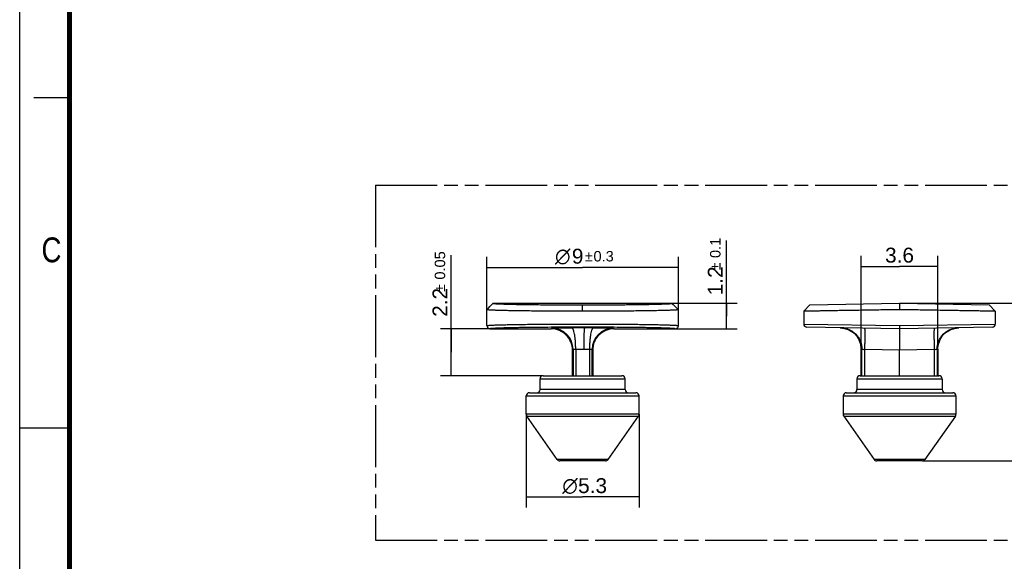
# Model space of a CAD drawing. Header units: millimetres. Extents: x 0 to 210, y 0 to 297.
# Tile 2 of 4: x 0 to 139, y 130 to 206. Entities that reach past the tile are written whole.
import ezdxf
from ezdxf.enums import TextEntityAlignment as Align

# ---------------------------------------------------------------- set-up
doc = ezdxf.new("R2010")
doc.units = ezdxf.units.MM
doc.header["$LTSCALE"] = 19.36
doc.linetypes.add('PHANTOM', pattern=[0.8, 0.45, -0.05, 0.1, -0.05, 0.1, -0.05])
doc.layers.get('0').update_dxf_attribs({"linetype": 'CONTINUOUS'})
doc.layers.add('DEFAULT_3', color=7, linetype='PHANTOM')
doc.layers.add('Z_DIM_2D', color=7, linetype='CONTINUOUS')
doc.styles.add('TEXTSTYLE_2', font='txt', dxfattribs={"width": 0.75})
doc.styles.add('TEXTSTYLE_3', font='helveticaneueltw1g-ltcn.otf')
doc.styles.add('TEXTSTYLE_4', font='gdt', dxfattribs={"width": 0.7})
doc.dimstyles.new('DIMSTYLE_1', dxfattribs={"dimtxt": 2.1, "dimasz": 3.5, "dimexe": 1.5, "dimexo": 0, "dimgap": 0.525, "dimtad": 1, "dimdec": 3, "dimlfac": 0.333333, "dimdsep": 46, "dimtxsty": 'TEXTSTYLE_3', "dimcen": 0.09, "dimclrt": 5, "dimadec": 0, "dimazin": 0, "dimtol": 1, "dimtp": 0.3, "dimtm": 0.3, "dimtfac": 1, "dimtdec": 3, "dimtofl": 0, "dimtmove": 0, "dimatfit": 3, "dimfxl": 0, "dimtolj": 1, "dimarcsym": 0})
doc.dimstyles.new('DIMSTYLE_2', dxfattribs={"dimtxt": 2.1, "dimasz": 3.5, "dimexe": 1.5, "dimexo": 0, "dimgap": 0.525, "dimtad": 1, "dimdec": 3, "dimlfac": 0.333333, "dimdsep": 46, "dimtxsty": 'TEXTSTYLE_3', "dimcen": 0.09, "dimclrt": 5, "dimadec": 0, "dimazin": 0, "dimtol": 1, "dimtp": 0.05, "dimtm": 0.05, "dimtfac": 1, "dimtdec": 3, "dimtofl": 0, "dimtmove": 0, "dimatfit": 3, "dimfxl": 0, "dimtolj": 1, "dimarcsym": 0})
doc.dimstyles.new('DIMSTYLE_3', dxfattribs={"dimtxt": 2.1, "dimasz": 3.5, "dimexe": 1.5, "dimexo": 0, "dimgap": 0.525, "dimtad": 1, "dimdec": 3, "dimlfac": 0.333333, "dimdsep": 46, "dimtxsty": 'TEXTSTYLE_3', "dimcen": 0.09, "dimclrt": 5, "dimadec": 0, "dimazin": 0, "dimtol": 1, "dimtp": 0.1, "dimtm": 0.1, "dimtfac": 1, "dimtdec": 3, "dimtofl": 0, "dimtmove": 0, "dimatfit": 3, "dimfxl": 0, "dimtolj": 1, "dimarcsym": 0})
doc.dimstyles.new('DIMSTYLE_4', dxfattribs={"dimtxt": 2.1, "dimasz": 3.5, "dimexe": 1.5, "dimexo": 0, "dimgap": 0.525, "dimtad": 1, "dimdec": 3, "dimlfac": 0.333333, "dimdsep": 46, "dimtxsty": 'TEXTSTYLE_3', "dimcen": 0.09, "dimclrt": 5, "dimadec": 0, "dimazin": 0, "dimtp": 0.1, "dimtm": 0.1, "dimtfac": 1, "dimtdec": 3, "dimtofl": 0, "dimtmove": 0, "dimatfit": 3, "dimfxl": 0, "dimtolj": 1, "dimarcsym": 0})
doc.dimstyles.new('DIMSTYLE_5', dxfattribs={"dimtxt": 2.1, "dimasz": 3.5, "dimexe": 1.5, "dimexo": 0, "dimgap": 0.525, "dimtad": 1, "dimdec": 3, "dimlfac": 0.333333, "dimdsep": 46, "dimtxsty": 'TEXTSTYLE_3', "dimcen": 0.09, "dimclrt": 5, "dimadec": 0, "dimazin": 0, "dimtp": 0.2, "dimtm": 0.2, "dimtfac": 1, "dimtdec": 3, "dimtofl": 0, "dimtmove": 0, "dimatfit": 3, "dimfxl": 0, "dimtolj": 1, "dimarcsym": 0})

# ---------------------------------------------------------------- blocks, each defined once
blk = doc.blocks.new('*D1')
at = {"layer": 'Z_DIM_2D', "color": 2, "linetype": 'Continuous'}
for p, q in [((65.82, 165.16), (65.82, 172.61)), ((92.82, 165.16), (92.82, 172.61)), ((65.82, 171.11), (79.32, 171.11)), ((92.82, 171.11), (79.32, 171.11))]:
    blk.add_line(p, q, dxfattribs=at)
at = {"layer": 'Z_DIM_2D', "color": 5, "linetype": 'Continuous'}
for s, height, style, p in [('9', 2.1, 'TEXTSTYLE_3', (78.62, 171.64)), ('`', 1.47, 'TEXTSTYLE_4', (80.19, 171.95)), ('0.3', 1.47, 'TEXTSTYLE_3', (82.28, 171.95)), ('n', 2.1, 'TEXTSTYLE_4', (76.52, 171.64))]:
    blk.add_text(s, height=height, dxfattribs=dict(at, style=style)).set_placement(p, align=Align.CENTER)
blk = doc.blocks.new('_NONE')
blk = doc.blocks.new('*D2')
at = {"layer": 'Z_DIM_2D', "color": 2, "linetype": 'Continuous'}
for p, q in [((60.79, 159.16), (60.79, 172.84)), ((66.27, 162.46), (59.29, 162.46)), ((60.79, 162.46), (60.79, 159.16)), ((60.79, 155.86), (60.79, 159.16)), ((73.77, 155.86), (59.29, 155.86))]:
    blk.add_line(p, q, dxfattribs=at)
at = {"layer": 'Z_DIM_2D', "color": 5, "linetype": 'Continuous'}
for s, height, style, p in [('0.05', 1.47, 'TEXTSTYLE_3', (59.95, 169.39)), ('2.2', 2.1, 'TEXTSTYLE_3', (60.27, 164.15)), ('`', 1.47, 'TEXTSTYLE_4', (59.95, 167.67))]:
    blk.add_text(s, height=height, rotation=90, dxfattribs=dict(at, style=style)).set_placement(p)
blk = doc.blocks.new('*D3')
at = {"layer": 'Z_DIM_2D', "color": 2, "linetype": 'Continuous'}
for p, q in [((99.59, 164.26), (99.59, 174.89)), ((91.91, 166.06), (101.09, 166.06)), ((99.59, 166.06), (99.59, 164.26)), ((99.59, 162.46), (99.59, 164.26)), ((92.37, 162.46), (101.09, 162.46))]:
    blk.add_line(p, q, dxfattribs=at)
at = {"layer": 'Z_DIM_2D', "color": 5, "linetype": 'Continuous'}
for s, height, style, p in [('0.1', 1.47, 'TEXTSTYLE_3', (98.75, 172.43)), ('1.2', 2.1, 'TEXTSTYLE_3', (99.06, 167.18)), ('`', 1.47, 'TEXTSTYLE_4', (98.75, 170.71))]:
    blk.add_text(s, height=height, rotation=90, dxfattribs=dict(at, style=style)).set_placement(p)
blk = doc.blocks.new('*D4')
at = {"layer": 'Z_DIM_2D', "color": 2, "linetype": 'Continuous'}
for p, q in [((71.37, 150.43), (71.37, 137.29)), ((87.27, 150.43), (87.27, 137.29)), ((71.37, 138.79), (79.32, 138.79)), ((87.27, 138.79), (79.32, 138.79))]:
    blk.add_line(p, q, dxfattribs=at)
at = {"layer": 'Z_DIM_2D', "color": 5, "linetype": 'Continuous'}
for s, style, p in [('n', 'TEXTSTYLE_4', (77.55, 139.32)), ('5.3', 'TEXTSTYLE_3', (80.72, 139.32))]:
    blk.add_text(s, height=2.1, dxfattribs=dict(at, style=style)).set_placement(p, align=Align.CENTER)
blk = doc.blocks.new('*D5')
at = {"layer": 'Z_DIM_2D', "color": 2, "linetype": 'Continuous'}
for p, q in [((118.57, 159.6), (118.57, 172.76)), ((129.37, 159.6), (129.37, 172.76)), ((118.57, 171.26), (123.97, 171.26)), ((129.37, 171.26), (123.97, 171.26))]:
    blk.add_line(p, q, dxfattribs=at)
at = {"layer": 'Z_DIM_2D', "color": 5, "linetype": 'Continuous', "style": 'TEXTSTYLE_3'}
blk.add_text('3.6', height=2.1, dxfattribs=at).set_placement((123.97, 171.79), align=Align.CENTER)
blk = doc.blocks.new('*D6')
at = {"layer": 'Z_DIM_2D', "color": 2, "linetype": 'Continuous'}
for p, q in [((123.97, 166.06), (144.66, 166.06)), ((143.16, 166.06), (143.16, 154.96)), ((143.16, 143.86), (143.16, 154.96)), ((127.19, 143.86), (144.66, 143.86))]:
    blk.add_line(p, q, dxfattribs=at)
at = {"layer": 'Z_DIM_2D', "color": 5, "linetype": 'Continuous', "style": 'TEXTSTYLE_3'}
blk.add_text('7.4', height=2.1, rotation=90, dxfattribs=at).set_placement((142.63, 154.96), align=Align.CENTER)

msp = doc.modelspace()

# ---------------------------------------------------------------- linework, layer by layer
at = {"color": 2, "linetype": 'Continuous'}
for p, q in [((0, 0), (0, 297)), ((7, 195), (2, 195)), ((0, 148.5), (7, 148.5))]:
    msp.add_line(p, q, dxfattribs=at)
at = {"color": 7, "linetype": 'Continuous'}
for p, q in [((65.8152, 162.9066), (65.8152, 165.1557)), ((66.7154, 166.0565), (91.915, 166.0565)), ((92.8152, 162.9066), (92.8152, 165.1557)), ((111.3537, 165.8363), (110.4716, 164.9383)), ((111.3552, 165.8363), (123.9708, 166.0565)), ((123.9708, 166.0565), (136.5867, 165.8363)), ((137.4699, 164.9383), (136.5877, 165.8363)), ((110.4716, 164.9367), (110.4708, 164.9365)), ((110.4708, 164.9365), (110.4708, 163.1344)), ((137.4708, 164.9364), (137.4699, 164.9366)), ((137.4708, 164.9365), (137.4708, 163.1344)), ((65.8152, 162.9064), (65.8152, 162.9066)), ((66.2653, 162.4565), (74.8907, 162.4565)), ((75.2671, 162.6732), (74.8799, 162.6709)), ((83.7397, 162.4565), (92.3651, 162.4565)), ((110.4708, 163.1344), (123.956, 162.9064)), ((123.9708, 162.4565), (110.9135, 162.6845)), ((115.6231, 162.6023), (116.2413, 162.5268)), ((123.956, 162.9064), (137.4708, 163.1343)), ((137.0281, 162.6845), (123.9708, 162.4565)), ((123.9708, 162.4565), (123.9708, 159.457)), ((131.7002, 162.5268), (132.3184, 162.6023)), ((118.5625, 159.8245), (118.5708, 159.6027)), ((118.5708, 155.8565), (118.5708, 159.6025)), ((129.3708, 159.6025), (129.3708, 155.8565)), ((77.8902, 155.8565), (77.8902, 159.457)), ((80.7402, 159.457), (80.7402, 155.8565)), ((123.9708, 155.8565), (123.9708, 159.457)), ((73.3152, 153.9065), (73.3152, 155.4065)), ((73.7652, 155.8565), (84.8652, 155.8565)), ((85.3152, 153.9065), (85.3152, 155.4065)), ((117.9708, 155.4065), (117.9708, 153.9065)), ((118.4208, 155.8565), (129.5208, 155.8565)), ((129.9708, 155.4065), (129.9708, 153.9065)), ((71.3652, 150.4251), (71.3652, 153.0065)), ((71.8154, 153.4565), (86.8152, 153.4565)), ((87.2652, 150.4251), (87.2652, 153.0065)), ((116.0208, 153.0065), (116.0208, 150.4251)), ((116.4708, 153.4565), (131.4708, 153.4565)), ((131.9208, 153.0065), (131.9208, 150.4251)), ((71.3652, 150.4251), (71.4466, 150.167)), ((75.7308, 144.0484), (71.4466, 150.167)), ((82.8996, 144.0484), (87.1838, 150.167)), ((87.2652, 150.4251), (87.1838, 150.167)), ((116.1021, 150.167), (120.3864, 144.0484)), ((131.8394, 150.167), (127.5551, 144.0484)), ((82.5307, 143.8565), (76.0995, 143.8565)), ((127.1865, 143.8565), (120.755, 143.8565))]:
    msp.add_line(p, q, dxfattribs=at)
at = {"color": 9, "linetype": 'Continuous'}
for p, q in [((79.3092, 164.9365), (79.3096, 165.8363)), ((74.8907, 162.4565), (74.9758, 162.5417)), ((83.7503, 162.6709), (83.3613, 162.6732)), ((83.6546, 162.5417), (83.7397, 162.4565)), ((78.3444, 159.6003), (79.5157, 159.6025)), ((78.3444, 159.6003), (78.3444, 155.8565)), ((79.5157, 159.6025), (80.286, 159.6003)), ((80.286, 159.6003), (80.286, 155.8565)), ((118.5708, 159.6025), (118.5745, 159.6025)), ((118.5745, 159.6025), (118.6587, 159.6003)), ((118.6587, 155.8565), (118.6587, 159.6003)), ((129.2828, 159.6003), (129.3708, 159.6023)), ((129.2828, 159.6003), (129.2828, 155.8565)), ((77.9753, 159.5421), (77.8902, 159.457)), ((77.9753, 159.5421), (77.9753, 155.8565)), ((80.6551, 155.8565), (80.6551, 159.5421)), ((80.7402, 159.457), (80.6551, 159.5421)), ((119.0936, 155.8565), (119.0936, 159.5421)), ((123.9708, 159.457), (119.0936, 159.5421)), ((128.8479, 159.5421), (123.9708, 159.457)), ((128.8479, 159.5421), (128.8479, 155.8565)), ((73.3152, 155.4065), (85.3152, 155.4065)), ((117.9708, 155.4065), (129.9708, 155.4065)), ((71.3652, 153.0065), (87.2652, 153.0065)), ((85.3152, 153.9065), (73.3152, 153.9065)), ((116.0208, 153.0065), (131.9208, 153.0065)), ((129.9708, 153.9065), (117.9708, 153.9065)), ((87.2652, 150.4251), (71.3652, 150.4251)), ((71.4466, 150.167), (87.1838, 150.167)), ((131.9208, 150.4251), (116.0208, 150.4251)), ((116.1021, 150.167), (131.8394, 150.167)), ((82.8996, 144.0484), (75.7308, 144.0484)), ((127.5551, 144.0484), (120.3864, 144.0484))]:
    msp.add_line(p, q, dxfattribs=at)
at = {"color": 7, "linetype": 'Continuous', "const_width": 0.7}
msp.add_lwpolyline([(7, 7), (7, 290)], dxfattribs=at)
at = {"color": 7, "linetype": 'Continuous'}
for points in [[(116.2413, 162.5268), (116.8459, 162.3182), (117.3867, 161.9907), (117.8463, 161.5577), (118.2048, 161.0385), (118.4473, 160.4545), (118.5625, 159.8245)], [(129.3707, 159.6027), (129.379, 159.8245), (129.4942, 160.4544), (129.7366, 161.0385), (130.0952, 161.5577), (130.5548, 161.9907), (131.0956, 162.3182), (131.7002, 162.5268)]]:
    msp.add_lwpolyline(points, dxfattribs=at)
for centre, radius, start, end in [((132.261, 165.6063), 8.3025, 176.891469, 183.109277), ((66.2656, 162.9055), 0.4501, 179.853921, 269.933364), ((74.891, 159.4573), 2.999, 359.993809, 90.006191), ((79.402, -597.8308), 760.5152, 90.0066268, 90.3115129), ((83.7394, 159.4573), 2.999, 89.993809, 180.006191), ((110.9213, 163.1344), 0.45, 180.000907, 270.024333), ((137.0201, 163.1336), 0.45, 269.99174, 0.095793), ((73.7652, 155.4065), 0.45, 90, 180), ((84.8652, 155.4065), 0.45, 0, 90), ((118.4208, 155.4065), 0.45, 90, 180), ((129.5208, 155.4065), 0.45, 0, 90), ((71.8152, 153.0065), 0.45, 90, 180), ((72.8652, 153.9065), 0.45, 270, 360), ((85.7652, 153.9065), 0.45, 180, 270), ((86.8152, 153.0065), 0.45, 0, 90), ((116.4708, 153.0065), 0.45, 90, 180), ((117.5208, 153.9065), 0.45, 270, 360), ((130.4208, 153.9065), 0.45, 180, 270), ((131.4708, 153.0065), 0.45, 0, 90), ((116.4708, 150.4251), 0.45, 180, 215), ((131.4708, 150.4251), 0.45, 325, 360), ((76.0995, 144.3065), 0.45, 215, 270), ((82.5309, 144.3065), 0.45, 270, 325), ((120.755, 144.3065), 0.45, 215, 270), ((127.1865, 144.3065), 0.45, 270, 325)]:
    msp.add_arc(centre, radius, start, end, dxfattribs=at)
at = {"color": 9, "linetype": 'Continuous'}
for centre, radius, start, end in [((74.9735, 159.5398), 3.0019, 0.043619, 89.956419), ((79.3133, -308.744), 471.3463, 89.961857, 90.183342), ((79.3717, -546.2263), 708.9107, 89.6775548, 90.004666), ((79.3198, -307.8326), 470.4348, 89.816631, 89.96257), ((83.6569, 159.5398), 3.0019, 90.043575, 179.95638), ((115.5771, 159.6491), 2.9535, 86.483217, 89.001293), ((115.5721, 159.5793), 3.0235, 75.500154, 86.469725), ((115.5858, 159.6308), 2.9702, 61.181474, 75.507123), ((115.5368, 159.5451), 3.0684, 55.819147, 61.201114), ((115.5616, 159.5793), 3.0262, 47.60521, 55.844655), ((115.6418, 159.6696), 2.9054, 41.938951, 47.572702), ((115.5407, 159.5835), 3.0382, 32.502428, 41.871648), ((115.5145, 159.5659), 3.0698, 27.587289, 32.517947), ((115.6251, 159.6202), 2.9466, 15.511883, 27.647558), ((115.5536, 159.6003), 3.0209, 9.435983, 15.511897), ((115.5659, 159.6009), 3.0086, 0.838909, 9.46356), ((115.6346, 159.6026), 2.9399, 359.994792, 0.824268)]:
    msp.add_arc(centre, radius, start, end, dxfattribs=at)
at = {"color": 7, "linetype": 'Continuous'}
for points in [[(65.8151, 165.156), (66.1154, 165.456), (66.4155, 165.7562), (66.7155, 166.0565)], [(92.8153, 165.156), (92.515, 165.456), (92.2149, 165.7562), (91.9149, 166.0565)]]:
    msp.add_open_spline(points, degree=3, dxfattribs=at)
for points, knots in [([(79.3152, 164.9364), (78.4381, 164.9475), (77.1318, 164.9492), (75.4094, 164.9473), (74.1651, 164.9509), (72.9711, 164.9594), (71.8387, 164.9712), (70.7783, 164.9847), (69.7999, 164.9994), (68.9129, 165.0153), (68.1262, 165.0325), (67.5369, 165.0484), (67.1212, 165.0619), (66.8528, 165.0717), (66.6145, 165.0817), (66.4068, 165.0917), (66.2303, 165.1019), (66.0854, 165.1121), (65.9722, 165.1222), (65.8977, 165.1313), (65.8546, 165.1388), (65.8337, 165.1443), (65.8213, 165.1484), (65.8152, 165.1536), (65.8152, 165.1559)], [0, 0, 0, 0, 0.19481017, 0.29009106, 0.38250259, 0.47115915, 0.55526014, 0.63400887, 0.70667229, 0.77256577, 0.83100882, 0.88142733, 0.90349112, 0.92338723, 0.94106279, 0.95646547, 0.96955743, 0.98032032, 0.98873851, 0.99479992, 0.99694649, 0.99850765, 0.99949874, 1, 1, 1, 1]), ([(66.7154, 166.0565), (66.7153, 166.0544), (66.7205, 166.0491), (66.7402, 166.0419), (66.7848, 166.0324), (66.8596, 166.0227), (66.9648, 166.0123), (67.0994, 166.0021), (67.2636, 165.9918), (67.4569, 165.9817), (67.6789, 165.9717), (67.9289, 165.9619), (68.3166, 165.9485), (68.8663, 165.9328), (69.6003, 165.9157), (70.4281, 165.8999), (71.3412, 165.8856), (72.3309, 165.8728), (73.3877, 165.8618), (74.9024, 165.8494), (76.8827, 165.8389), (78.4906, 165.8361), (79.3096, 165.8363)], [0, 0, 0, 0, 0.00050771, 0.0014855, 0.00515083, 0.01116822, 0.01954256, 0.03026369, 0.04331732, 0.05868642, 0.07633458, 0.09620931, 0.11825742, 0.16866015, 0.22710762, 0.29302669, 0.36572306, 0.4444975, 0.52861595, 0.61728864, 0.80504437, 1, 1, 1, 1]), ([(79.3096, 165.8363), (80.1293, 165.8361), (81.7383, 165.8389), (83.7201, 165.8493), (85.2358, 165.8618), (86.2935, 165.8728), (87.2843, 165.8855), (88.1987, 165.8998), (89.0276, 165.9156), (89.7623, 165.9327), (90.3123, 165.9484), (90.6999, 165.9618), (90.95, 165.9716), (91.1721, 165.9816), (91.3655, 165.9918), (91.5299, 166.002), (91.6648, 166.0123), (91.7703, 166.0227), (91.8454, 166.0324), (91.8901, 166.0419), (91.9099, 166.0491), (91.9151, 166.0544), (91.915, 166.0565)], [0, 0, 0, 0, 0.19492826, 0.38265944, 0.47130785, 0.55541627, 0.63421241, 0.70695152, 0.77290686, 0.83135709, 0.88172723, 0.90375476, 0.92361124, 0.94124735, 0.95661439, 0.9696764, 0.98041256, 0.98880446, 0.99483784, 0.99851345, 0.99949293, 1, 1, 1, 1]), ([(92.8152, 165.1559), (92.8152, 165.1536), (92.8091, 165.1485), (92.7967, 165.1442), (92.7759, 165.1388), (92.7327, 165.1311), (92.6582, 165.1218), (92.5451, 165.1115), (92.4001, 165.1011), (92.2236, 165.0909), (92.0159, 165.081), (91.7776, 165.0713), (91.5093, 165.0618), (91.0935, 165.0489), (90.5042, 165.0335), (89.7174, 165.0162), (88.8305, 164.9996), (87.8521, 164.9842), (86.7918, 164.9705), (85.6593, 164.9591), (84.4653, 164.9512), (83.221, 164.9479), (81.4986, 164.9495), (80.1923, 164.9474), (79.3152, 164.9365)], [0, 0, 0, 0, 0.00050045, 0.00149216, 0.00305421, 0.00520166, 0.01126456, 0.01968374, 0.03044718, 0.04353928, 0.05894178, 0.07661685, 0.09651236, 0.1185756, 0.16899351, 0.22743685, 0.293331, 0.36599461, 0.44474253, 0.52884204, 0.61749736, 0.70990849, 0.80518948, 1, 1, 1, 1]), ([(123.9708, 165.1559), (123.0997, 165.1417), (121.389, 165.1134), (119.2813, 165.0793), (117.6677, 165.054), (116.5406, 165.0361), (115.484, 165.0188), (114.5079, 165.0021), (113.6214, 164.9866), (112.8333, 164.9727), (112.2415, 164.9626), (111.8227, 164.9562), (111.5513, 164.9526), (111.3095, 164.95), (111.0978, 164.9486), (110.9167, 164.9485), (110.7668, 164.9487), (110.6613, 164.9488), (110.5926, 164.9482), (110.553, 164.9474), (110.5214, 164.9462), (110.4974, 164.9446), (110.4819, 164.9423), (110.4735, 164.9402), (110.4716, 164.9383)], [0, 0, 0, 0, 0.19356389, 0.38016388, 0.46837967, 0.55212939, 0.63063125, 0.70316257, 0.76905129, 0.82762835, 0.87831602, 0.9005654, 0.92068197, 0.93861342, 0.95430764, 0.96772248, 0.97883709, 0.9876332, 0.99115627, 0.99409334, 0.99644297, 0.99820497, 0.99938305, 1, 1, 1, 1]), ([(137.4699, 164.9383), (137.4678, 164.9403), (137.4594, 164.9423), (137.4437, 164.9446), (137.4196, 164.9462), (137.3879, 164.9473), (137.3481, 164.948), (137.2793, 164.9485), (137.1736, 164.9483), (137.0234, 164.9479), (136.8422, 164.9481), (136.6303, 164.9496), (136.3883, 164.9524), (136.1168, 164.9563), (135.6979, 164.9631), (135.106, 164.9735), (134.3178, 164.987), (133.4313, 165.0018), (132.4553, 165.0179), (131.3989, 165.0352), (130.2721, 165.0537), (128.6589, 165.0802), (126.5518, 165.1141), (124.8415, 165.1416), (123.9708, 165.1559)], [0, 0, 0, 0, 0.00062804, 0.00181678, 0.00358904, 0.00594859, 0.00889524, 0.01242756, 0.0212411, 0.03237167, 0.04580101, 0.06150826, 0.07945112, 0.0995775, 0.1218351, 0.17253436, 0.23111638, 0.29700343, 0.36952694, 0.44801528, 0.53174661, 0.61994064, 0.80649165, 1, 1, 1, 1]), ([(65.8152, 162.9066), (65.8152, 162.909), (65.8211, 162.9144), (65.8426, 162.9221), (65.8911, 162.9319), (65.972, 162.942), (66.0855, 162.9526), (66.2304, 162.9631), (66.4069, 162.9736), (66.6145, 162.984), (66.8529, 162.9943), (67.1212, 163.0044), (67.537, 163.0183), (68.1263, 163.0346), (68.913, 163.0523), (69.7999, 163.0686), (70.7782, 163.0835), (71.8386, 163.0966), (72.971, 163.108), (74.594, 163.1209), (76.7156, 163.1314), (78.438, 163.1342), (79.3152, 163.1343)], [0, 0, 0, 0, 0.00052081, 0.0015214, 0.00523616, 0.01130257, 0.01972383, 0.0304887, 0.04358193, 0.05898545, 0.07666168, 0.09655823, 0.11862211, 0.1690393, 0.2274785, 0.29336648, 0.36602352, 0.44476563, 0.52886023, 0.61751162, 0.80519591, 1, 1, 1, 1]), ([(74.8799, 162.6709), (74.2733, 162.6671), (73.109, 162.6581), (71.6885, 162.6422), (70.6352, 162.627), (69.9182, 162.615), (69.2558, 162.6021), (68.6521, 162.5884), (68.1108, 162.5739), (67.6353, 162.5588), (67.2289, 162.5432), (66.9349, 162.5292), (66.7364, 162.5174), (66.6154, 162.5091), (66.5129, 162.5006), (66.4285, 162.4922), (66.3626, 162.4838), (66.3134, 162.4757), (66.2839, 162.4678), (66.2674, 162.4612), (66.2653, 162.4565)], [0, 0, 0, 0, 0.21106743, 0.40505397, 0.49423645, 0.5775551, 0.65453899, 0.72471756, 0.78764765, 0.84294432, 0.89023066, 0.92913122, 0.94534113, 0.95939786, 0.97132264, 0.98113777, 0.9888677, 0.99454208, 0.99820724, 1, 1, 1, 1]), ([(79.3152, 163.1344), (80.193, 163.1337), (81.9172, 163.1307), (84.041, 163.1208), (85.6656, 163.1082), (86.798, 163.0968), (87.8578, 163.0835), (88.835, 163.0683), (89.7206, 163.0515), (90.5061, 163.0336), (91.0946, 163.0172), (91.5098, 163.0034), (91.7777, 162.9933), (92.0157, 162.9831), (92.2231, 162.9727), (92.3996, 162.9623), (92.5445, 162.9518), (92.6581, 162.9413), (92.739, 162.9313), (92.7877, 162.9217), (92.8092, 162.9142), (92.8152, 162.9089), (92.8152, 162.9066)], [0, 0, 0, 0, 0.19492579, 0.38291413, 0.47163181, 0.55572099, 0.63442066, 0.70698886, 0.77276832, 0.83112552, 0.8814734, 0.90350405, 0.92337037, 0.94102094, 0.95640607, 0.9694935, 0.98026217, 0.98869264, 0.99476927, 0.99848988, 0.99948867, 1, 1, 1, 1]), ([(92.3653, 162.4565), (92.4233, 162.4566), (92.5405, 162.4799), (92.6894, 162.5783), (92.7896, 162.7259), (92.8146, 162.8429), (92.815, 162.9008)], [0, 0, 0, 0, 0.24978495, 0.50008842, 0.75044733, 1, 1, 1, 1]), ([(123.9708, 162.9066), (123.9705, 162.8775), (123.9701, 162.82), (123.9697, 162.7365), (123.9694, 162.6593), (123.9692, 162.5918), (123.9692, 162.5426), (123.9694, 162.5101), (123.9694, 162.4911), (123.9699, 162.4766), (123.9695, 162.465), (123.9709, 162.4599), (123.97, 162.4554), (123.9708, 162.4553)], [0, 0, 0, 0, 0.19377445, 0.38171954, 0.55514223, 0.70669602, 0.83111043, 0.8815505, 0.92342417, 0.95645309, 0.98038501, 0.99497167, 1, 1, 1, 1])]:
    msp.add_open_spline(points, degree=3, knots=knots, dxfattribs=at)
at = {"color": 9, "linetype": 'Continuous'}
for points, knots in [([(74.9758, 162.5417), (74.9773, 162.5432), (74.9837, 162.5448), (74.9956, 162.5473), (75.0143, 162.5497), (75.0513, 162.5534), (75.1129, 162.5576), (75.2049, 162.5624), (75.3204, 162.5671), (75.4589, 162.5715), (75.6192, 162.5758), (75.8733, 162.5815), (76.2358, 162.5876), (76.7168, 162.5933), (77.2473, 162.5975), (77.6156, 162.5993), (77.805, 162.5999)], [0, 0, 0, 0, 0.00223266, 0.00662437, 0.0132161, 0.02199963, 0.04606635, 0.07865304, 0.11957265, 0.16862168, 0.22544132, 0.28956865, 0.43788471, 0.60968791, 0.7993198, 1, 1, 1, 1]), ([(78.3444, 159.6003), (78.3438, 159.7802), (78.3368, 160.1442), (78.3082, 160.6856), (78.2594, 161.2064), (78.1934, 161.6737), (78.1216, 162.0147), (78.0553, 162.2381), (78.0078, 162.366), (77.9583, 162.4659), (77.9013, 162.5501), (77.8429, 162.5962), (77.805, 162.5999)], [0, 0, 0, 0, 0.17321822, 0.35037749, 0.52184075, 0.67659623, 0.80460038, 0.85687592, 0.90071472, 0.93596895, 0.96338325, 1, 1, 1, 1]), ([(79.5157, 159.6023), (79.5158, 159.7828), (79.5173, 160.1473), (79.5232, 160.6894), (79.5333, 161.21), (79.5451, 161.6153), (79.5569, 161.9039), (79.5659, 162.0853), (79.5754, 162.2402), (79.5852, 162.367), (79.595, 162.4651), (79.6049, 162.5346), (79.6134, 162.5761), (79.6209, 162.5954), (79.6249, 162.6011), (79.6271, 162.6022)], [0, 0, 0, 0, 0.18002464, 0.36375213, 0.5408352, 0.69952844, 0.76835473, 0.82896904, 0.8807798, 0.92319861, 0.9558313, 0.97904656, 0.993447, 0.99759692, 1, 1, 1, 1]), ([(80.8254, 162.5999), (80.7875, 162.5962), (80.7291, 162.5501), (80.6721, 162.4659), (80.6226, 162.366), (80.5751, 162.2381), (80.5088, 162.0147), (80.437, 161.6737), (80.371, 161.2064), (80.3222, 160.6856), (80.2936, 160.1442), (80.2866, 159.7802), (80.286, 159.6003)], [0, 0, 0, 0, 0.03661689, 0.06403123, 0.09928549, 0.14312431, 0.19539985, 0.32340398, 0.47815942, 0.64962263, 0.82678183, 1, 1, 1, 1]), ([(80.8255, 162.5999), (81.0148, 162.5993), (81.3831, 162.5975), (81.9136, 162.5933), (82.3946, 162.5876), (82.7571, 162.5815), (83.0112, 162.5758), (83.1715, 162.5715), (83.31, 162.5671), (83.4255, 162.5624), (83.5175, 162.5576), (83.5791, 162.5534), (83.6161, 162.5497), (83.6348, 162.5473), (83.6467, 162.5448), (83.6531, 162.5432), (83.6546, 162.5417)], [0, 0, 0, 0, 0.2006801, 0.39031122, 0.56211327, 0.71042924, 0.77455684, 0.83137678, 0.88042607, 0.92134605, 0.95393318, 0.97800029, 0.98678395, 0.99337575, 0.99776744, 1, 1, 1, 1]), ([(92.3651, 162.4565), (92.3653, 162.4608), (92.3489, 162.469), (92.3226, 162.4753), (92.2733, 162.4842), (92.2076, 162.4922), (92.1221, 162.5007), (92.0183, 162.509), (91.8958, 162.5174), (91.6957, 162.5292), (91.4006, 162.5432), (90.9938, 162.5588), (90.5187, 162.5739), (89.978, 162.5884), (89.3747, 162.6021), (88.7125, 162.615), (87.9954, 162.627), (86.9419, 162.6422), (85.5212, 162.658), (84.3569, 162.6671), (83.7503, 162.6709)], [0, 0, 0, 0, 0.00147139, 0.00491737, 0.01051325, 0.01827871, 0.02821154, 0.0403034, 0.05454353, 0.07092006, 0.11000935, 0.15731613, 0.21253613, 0.27536382, 0.34547853, 0.42244493, 0.5057734, 0.59497387, 0.78896369, 1, 1, 1, 1]), ([(115.76, 162.5999), (116.1261, 162.5935), (116.6951, 162.4741), (117.3685, 162.1037), (117.8321, 161.7149), (118.2042, 161.2362), (118.5536, 160.5458), (118.6589, 159.9701), (118.6587, 159.6003)], [0, 0, 0, 0, 0.23853536, 0.36700317, 0.49825231, 0.62980816, 0.75910953, 1, 1, 1, 1]), ([(119.0936, 159.5421), (119.0967, 159.7242), (119.1026, 160.0922), (119.1094, 160.6392), (119.1133, 161.0872), (119.1149, 161.4261), (119.1154, 161.6551), (119.115, 161.8614), (119.1139, 162.0424), (119.1121, 162.196), (119.1096, 162.3207), (119.1069, 162.4062), (119.1044, 162.4595), (119.1025, 162.489), (119.1006, 162.5112), (119.0985, 162.5277), (119.0968, 162.5361), (119.0948, 162.5416), (119.0936, 162.5417)], [0, 0, 0, 0, 0.18203499, 0.36787775, 0.54681973, 0.62991724, 0.70667285, 0.7756794, 0.83617837, 0.88757359, 0.9292697, 0.96086869, 0.97299059, 0.98275873, 0.99024839, 0.99553881, 0.99872344, 1, 1, 1, 1]), ([(128.8479, 162.5417), (128.8467, 162.5416), (128.8448, 162.5361), (128.843, 162.5277), (128.8409, 162.5112), (128.839, 162.489), (128.8372, 162.4595), (128.8346, 162.4062), (128.8319, 162.3207), (128.8294, 162.196), (128.8276, 162.0424), (128.8265, 161.8614), (128.8261, 161.6551), (128.8266, 161.4261), (128.8282, 161.0872), (128.8321, 160.6392), (128.8389, 160.0922), (128.8448, 159.7242), (128.8479, 159.5421)], [0, 0, 0, 0, 0.00127665, 0.00446131, 0.00975176, 0.01724143, 0.02700958, 0.03913149, 0.07073049, 0.1124266, 0.16382182, 0.22432078, 0.29332732, 0.37008292, 0.45318041, 0.63212234, 0.81796505, 1, 1, 1, 1]), ([(129.2828, 159.6003), (129.2826, 159.9701), (129.3879, 160.5458), (129.7373, 161.2362), (130.1094, 161.7149), (130.573, 162.1037), (131.2464, 162.4741), (131.8154, 162.5935), (132.1815, 162.5999)], [0, 0, 0, 0, 0.24089044, 0.37019181, 0.50174765, 0.6329968, 0.76146462, 1, 1, 1, 1]), ([(77.9753, 159.5421), (77.9759, 159.5463), (77.986, 159.5553), (78.0072, 159.5633), (78.0406, 159.5721), (78.1057, 159.5834), (78.2083, 159.5943), (78.2961, 159.5991), (78.3444, 159.6003)], [0, 0, 0, 0, 0.03382251, 0.09416441, 0.18454019, 0.30391733, 0.61788393, 1, 1, 1, 1]), ([(80.286, 159.6003), (80.3343, 159.5991), (80.422, 159.5943), (80.5246, 159.5834), (80.5897, 159.5722), (80.6231, 159.5634), (80.6443, 159.5553), (80.6545, 159.5463), (80.6551, 159.5421)], [0, 0, 0, 0, 0.3819634, 0.69569824, 0.81514709, 0.90560546, 0.96610983, 1, 1, 1, 1]), ([(118.6587, 159.6003), (118.6765, 159.5979), (118.7271, 159.5899), (118.8721, 159.5708), (118.9993, 159.5547), (119.0936, 159.5421)], [0, 0, 0, 0, 0.12285078, 0.34982406, 1, 1, 1, 1]), ([(128.8479, 159.5421), (128.9421, 159.5547), (129.0693, 159.5708), (129.2143, 159.5899), (129.2649, 159.5979), (129.2828, 159.6003)], [0, 0, 0, 0, 0.64971303, 0.87699793, 1, 1, 1, 1])]:
    msp.add_open_spline(points, degree=3, knots=knots, dxfattribs=at)
at = {"layer": 'DEFAULT_3', "color": 91, "linetype": 'PHANTOM', "true_color": 0x80ff80}
for p, q in [((50.1286, 182.68), (50.1286, 132.68)), ((50.1286, 182.68), (150.1286, 182.68)), ((50.1286, 132.68), (150.1286, 132.68))]:
    msp.add_line(p, q, dxfattribs=at)

# ---------------------------------------------------------------- texts
at = {"color": 5, "linetype": 'Continuous', "style": 'TEXTSTYLE_2', "width": 0.833333}
msp.add_text('C', height=3.5, dxfattribs=at).set_placement((3.0702, 171.8336))

# ---------------------------------------------------------------- dimensions: what is measured, and where the dimension line sits
at = {"layer": 'Z_DIM_2D', "color": 2, "linetype": 'Continuous'}
for base, p1, p2, angle, dimstyle, picture, middle in [((99.5876, 162.4565), (91.915, 166.0565), (92.3651, 162.4565), 270, 'DIMSTYLE_3', '*D3', (99.5876, 171.0393)), ((60.7919, 155.8565), (66.2653, 162.4565), (73.7652, 155.8565), 270, 'DIMSTYLE_2', '*D2', (60.7919, 168.4961)), ((143.1595, 166.0565), (127.1865, 143.8565), (123.9707, 166.0565), 90, 'DIMSTYLE_5', '*D6', (143.1595, 154.9565))]:
    dim = msp.add_linear_dim(base=base, p1=p1, p2=p2, angle=angle, dimstyle=dimstyle, override={"dimblk1": 'NONE', "dimblk2": 'NONE', "dimsah": 1}, dxfattribs=at)
    dim.commit()
    dim.dimension.update_dxf_attribs({"geometry": picture, "text_midpoint": middle, "dimtype": 160})
for base, p1, p2, dimstyle, picture, middle in [((92.8152, 171.1148), (65.8152, 165.1557), (92.8152, 165.1557), 'DIMSTYLE_1', '*D1', (79.3152, 171.1148)), ((87.2652, 138.7945), (71.3652, 150.4251), (87.2652, 150.4251), 'DIMSTYLE_4', '*D4', (79.3152, 138.7945))]:
    dim = msp.add_linear_dim(base=base, p1=p1, p2=p2, text='%%c<>', dimstyle=dimstyle, override={"dimblk1": 'NONE', "dimblk2": 'NONE', "dimsah": 1}, dxfattribs=at)
    dim.commit()
    dim.dimension.update_dxf_attribs({"geometry": picture, "text_midpoint": middle, "dimtype": 160})
dim = msp.add_linear_dim(base=(129.3708, 171.261), p1=(118.5708, 159.6025), p2=(129.3708, 159.6025), dimstyle='DIMSTYLE_4', override={"dimblk1": 'NONE', "dimblk2": 'NONE', "dimsah": 1}, dxfattribs=at)
dim.commit()
dim.dimension.update_dxf_attribs({"geometry": '*D5', "text_midpoint": (123.9708, 171.261), "dimtype": 160})

doc.saveas('drawing.dxf')
